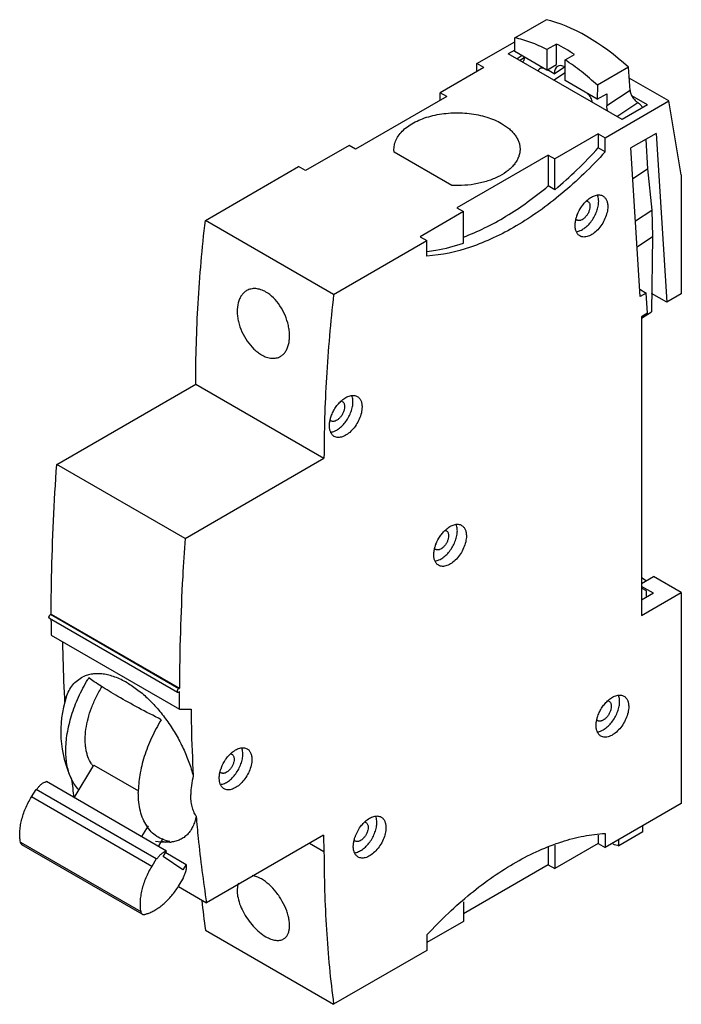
# Model space of a CAD drawing. Header units: millimetres. Extents: x 9.6 to 74.1, y 10.4 to 106.4.
import ezdxf

# ---------------------------------------------------------------- set-up
doc = ezdxf.new("R2010")
doc.units = ezdxf.units.MM
doc.header["$LTSCALE"] = 7.594458
doc.layers.get('0').update_dxf_attribs({"linetype": 'CONTINUOUS'})

msp = doc.modelspace()

# ---------------------------------------------------------------- linework, layer by layer
at = {"color": 7, "linetype": 'Continuous'}
for p, q in [((57.848, 104.66), (60.9, 106.419)), ((54.16, 102.134), (57.847, 104.263)), ((57.846, 103.325), (57.848, 104.66)), ((61.914, 104.046), (60.995, 103.516)), ((61.912, 102.037), (61.914, 104.046)), ((57.846, 103.446), (57.22, 103.084)), ((68.322, 96.675), (57.22, 103.084)), ((60.993, 101.508), (57.846, 103.325)), ((58.565, 102.91), (58.078, 102.589)), ((58.764, 102.683), (58.764, 102.794)), ((60.995, 103.516), (60.993, 101.508)), ((62.763, 102.498), (63.682, 103.027)), ((54.16, 101.358), (54.16, 102.134)), ((54.832, 101.746), (54.16, 102.134)), ((58.323, 102.448), (58.764, 102.738)), ((60.993, 101.508), (61.912, 102.037)), ((61.699, 101.153), (62.7, 101.812)), ((62.761, 100.487), (62.763, 102.498)), ((54.832, 101.746), (50.589, 99.297)), ((61.699, 101.153), (61.039, 101.534)), ((61.646, 100.529), (62.761, 101.263)), ((68.961, 101.775), (65.909, 100.017)), ((69.102, 99.527), (68.961, 101.775)), ((65.907, 98.671), (62.761, 100.487)), ((65.909, 100.017), (65.907, 98.671)), ((72.891, 98.497), (69.026, 100.728)), ((51.226, 98.929), (42.316, 93.786)), ((50.589, 98.562), (50.589, 99.297)), ((51.226, 98.929), (50.589, 99.297)), ((65.907, 98.671), (66.827, 99.2)), ((69.102, 99.527), (66.825, 98.029)), ((66.827, 99.2), (66.825, 98.029)), ((70.797, 98.104), (69.272, 98.984)), ((66.676, 94.908), (72.891, 98.497)), ((67.798, 96.977), (69.858, 98.333)), ((70.797, 98.104), (68.322, 96.675)), ((74.101, 91.275), (72.891, 98.497)), ((66.004, 95.296), (61.762, 92.847)), ((66.004, 95.296), (66.004, 93.931)), ((66.004, 95.296), (66.676, 94.908)), ((71.652, 95.332), (69.177, 93.903)), ((71.652, 95.332), (72.684, 78.863)), ((41.68, 94.153), (37.437, 91.703)), ((42.316, 93.786), (41.68, 94.153)), ((66.676, 93.543), (66.676, 94.908)), ((70.628, 94.741), (70.808, 91.875)), ((46.088, 93.486), (46.067, 93.786)), ((51.696, 90.248), (46.088, 93.486)), ((61.125, 93.214), (52.216, 88.07)), ((61.125, 93.214), (61.125, 90.203)), ((61.125, 93.214), (61.762, 92.847)), ((66.676, 93.543), (66.004, 93.931)), ((70.086, 79.404), (69.177, 93.903)), ((61.762, 89.836), (61.762, 92.847)), ((27.664, 86.837), (36.765, 92.091)), ((37.437, 91.703), (36.765, 92.091)), ((69.364, 90.925), (70.808, 91.875)), ((70.808, 91.875), (71.231, 87.842)), ((74.101, 91.275), (74.101, 79.681)), ((61.762, 89.836), (61.125, 90.203)), ((52.852, 87.703), (48.609, 85.253)), ((52.216, 88.07), (52.852, 87.703)), ((52.852, 84.622), (52.852, 87.703)), ((69.623, 86.784), (71.231, 87.842)), ((71.231, 87.842), (71.29, 85.27)), ((40.18, 79.611), (27.664, 86.837)), ((40.18, 79.611), (49.281, 84.865)), ((48.609, 85.253), (49.281, 84.865)), ((49.281, 83.354), (49.281, 84.865)), ((69.78, 84.277), (71.29, 85.27)), ((71.29, 85.27), (71.176, 77.933)), ((70.041, 80.124), (70.687, 79.751)), ((70.687, 79.751), (70.086, 79.404)), ((70.81, 77.781), (70.687, 79.751)), ((72.684, 78.863), (71.204, 79.717)), ((74.101, 79.681), (72.684, 78.863)), ((70.212, 77.298), (71.176, 77.933)), ((70.81, 77.781), (70.212, 77.435)), ((70.212, 77.435), (70.212, 48.286)), ((13.169, 63.037), (26.725, 70.863)), ((26.725, 70.863), (39.24, 63.637)), ((25.685, 55.811), (39.24, 63.637)), ((25.685, 55.811), (13.169, 63.037)), ((70.212, 51.43), (71.378, 52.103)), ((70.671, 51.695), (70.212, 51.96)), ((74.101, 50.531), (71.378, 52.103)), ((71.378, 50.47), (70.212, 51.144)), ((70.707, 50.695), (70.212, 50.98)), ((70.212, 48.286), (74.101, 50.531)), ((71.378, 50.47), (70.212, 49.797)), ((70.707, 50.082), (70.707, 50.695)), ((74.101, 50.531), (74.101, 29.956)), ((12.445, 48.049), (12.404, 48.141)), ((12.445, 48.049), (24.961, 40.823)), ((12.545, 48.386), (12.619, 48.428)), ((25.061, 41.16), (12.545, 48.386)), ((12.619, 48.428), (25.135, 41.202)), ((12.618, 47.754), (12.618, 47.949)), ((12.623, 46.388), (25.139, 39.162)), ((24.92, 40.915), (24.961, 40.823)), ((24.961, 40.823), (25.061, 40.833)), ((25.061, 41.16), (25.135, 41.202)), ((25.134, 40.875), (25.061, 40.833)), ((25.134, 40.528), (25.134, 40.875)), ((25.139, 39.162), (26.27, 39.168)), ((14.856, 30.528), (16.789, 33.693)), ((16.789, 33.693), (21.13, 31.187)), ((23.888, 25.313), (12.15, 32.09)), ((10.698, 30.6), (11.142, 31.327)), ((22.88, 24.55), (11.142, 31.327)), ((22.436, 23.823), (10.698, 30.6)), ((74.101, 29.956), (66.676, 25.669)), ((22.077, 27.787), (21.432, 26.731)), ((66.676, 27.034), (66.676, 25.669)), ((70.353, 27.191), (68.02, 25.844)), ((70.353, 27.191), (70.353, 27.792)), ((9.618, 26.192), (21.356, 19.416)), ((21.511, 19.168), (9.773, 25.944)), ((23.084, 25.777), (23.562, 26.56)), ((39.191, 26.866), (27.782, 20.279)), ((39.24, 25.251), (37.817, 26.073)), ((39.191, 26.866), (39.24, 25.251)), ((66.004, 26.057), (61.762, 23.607)), ((66.004, 26.877), (66.004, 26.057)), ((66.004, 26.057), (66.676, 25.669)), ((68.02, 25.844), (68.02, 26.445)), ((23.56, 24.776), (23.888, 25.313)), ((23.798, 25.167), (25.8, 24.011)), ((61.125, 25.735), (61.125, 23.975)), ((61.762, 25.884), (61.762, 23.607)), ((22.88, 24.55), (22.436, 23.823)), ((22.928, 24.518), (22.88, 24.55)), ((25.472, 23.474), (23.56, 24.776)), ((25.8, 24.011), (25.472, 23.474)), ((61.125, 23.975), (52.852, 19.198)), ((61.125, 23.975), (61.762, 23.607)), ((25.114, 22), (25.558, 22.727)), ((25.558, 22.727), (25.51, 22.76)), ((25.036, 21.865), (27.782, 20.279)), ((52.852, 20.36), (52.852, 18.463)), ((52.852, 18.463), (49.281, 16.402)), ((27.664, 17.597), (40.18, 10.371)), ((49.281, 17.138), (49.281, 15.626)), ((49.281, 15.626), (40.18, 10.371))]:
    msp.add_line(p, q, dxfattribs=at)
for centre, radius, start, end in [((54.07, 88.427), 17.478, 59.98661, 63.33515), ((53.183, 86.904), 19.24, 56.92844, 59.96504), ((64.103, 87.184), 0.358, 226.74756, 239.93959), ((67.298, 86.098), 3.587, 158.74751, 160.29494), ((40.841, 68.86), 0.374, 60.04811, 71.43561), ((40.113, 67.6), 0.372, 230.02193, 239.97288), ((50.312, 55.055), 0.358, 226.74756, 239.93959), ((53.508, 53.969), 3.587, 158.74751, 160.29494), ((214.745, 47.752), 202.127, 179.99943, 180.38679), ((30.367, 33.506), 16.549, 148.24301, 148.89817), ((24.356, 36.976), 10.8, 161.83293, 205.45992), ((66.859, 39.624), 0.373, 60.04605, 71.4291), ((66.132, 38.365), 0.372, 230.01052, 239.97094), ((18.819, 35.321), 2.719, 213.12982, 219.10804), ((18.743, 35.261), 2.622, 219.12803, 219.58058), ((29.383, 33.259), 0.358, 226.72914, 239.93861), ((32.579, 32.173), 3.587, 158.74751, 160.29494), ((136.002, 46.284), 122.189, 186.56878, 187.40411), ((24.356, 36.976), 10.8, 261.75366, 267.16867), ((23.746, 34.103), 7.867, 267.36097, 273.3792), ((24.015, 29.376), 3.191, 273.56039, 275.46114), ((42.462, 26.6), 0.358, 226.74756, 239.93959), ((45.657, 25.514), 3.587, 158.74751, 160.29494), ((71.598, 39.343), 13.966, 252.55846, 255.15167), ((130.656, 31.151), 103.88, 185.8775, 187.49682)]:
    msp.add_arc(centre, radius, start, end, dxfattribs=at)
for centre, major_axis, ratio, start_param, end_param in [((65.859, 89.516), (-10.618, 16.204), 0.535815, 5.169679, 5.7677), ((62.795, 100.52), (-0.772, 1.346), 0.577994, 5.533016, 7.071665)]:
    msp.add_ellipse(centre, major_axis=major_axis, ratio=ratio, start_param=start_param, end_param=end_param, dxfattribs=at)
for points, knots in [([(60.995, 103.516), (60.478, 103.775), (59.451, 104.224), (58.376, 104.544), (57.848, 104.66)], [0, 0, 0, 0, 0.516587, 1, 1, 1, 1]), ([(58.764, 102.684), (58.764, 102.642), (58.759, 102.561), (58.732, 102.447), (58.688, 102.349), (58.645, 102.295), (58.622, 102.273)], [0, 0, 0, 0, 0.284059, 0.543812, 0.78067, 1, 1, 1, 1]), ([(65.909, 100.017), (65.408, 100.483), (64.395, 101.357), (63.31, 102.142), (62.763, 102.498)], [0, 0, 0, 0, 0.511626, 1, 1, 1, 1]), ([(60.157, 101.389), (60.164, 101.421), (60.18, 101.481), (60.219, 101.563), (60.27, 101.631), (60.312, 101.667), (60.334, 101.682)], [0, 0, 0, 0, 0.276075, 0.531665, 0.770869, 1, 1, 1, 1]), ([(60.334, 101.682), (60.353, 101.694), (60.395, 101.716), (60.489, 101.742), (60.564, 101.74), (60.614, 101.732)], [0, 0, 0, 0, 0.237725, 0.480151, 1, 1, 1, 1]), ([(65.431, 98.344), (65.419, 98.423), (65.377, 98.583), (65.278, 98.812), (65.144, 99.027), (65.035, 99.156), (64.976, 99.214)], [0, 0, 0, 0, 0.240231, 0.494158, 0.751121, 1, 1, 1, 1]), ([(69.102, 99.527), (69.105, 99.473), (69.122, 99.36), (69.172, 99.191), (69.246, 99.018), (69.341, 98.85), (69.453, 98.691), (69.579, 98.549), (69.713, 98.427), (69.809, 98.361), (69.858, 98.333)], [0, 0, 0, 0, 0.111457, 0.233109, 0.362239, 0.495591, 0.629553, 0.760464, 0.884933, 1, 1, 1, 1]), ([(66.967, 97.454), (66.923, 97.549), (66.854, 97.736), (66.825, 97.936), (66.825, 98.03)], [0, 0, 0, 0, 0.524709, 1, 1, 1, 1]), ([(69.858, 98.333), (69.904, 98.306), (69.994, 98.242), (70.117, 98.124), (70.229, 97.984), (70.294, 97.881), (70.323, 97.827)], [0, 0, 0, 0, 0.227778, 0.476104, 0.736641, 1, 1, 1, 1]), ([(46.066, 93.786), (46.066, 93.961), (46.113, 94.32), (46.319, 94.838), (46.653, 95.329), (47.106, 95.784), (47.667, 96.193), (48.324, 96.551), (49.063, 96.849), (49.87, 97.081), (50.727, 97.243), (51.913, 97.361), (53.114, 97.328), (54.28, 97.143), (55.106, 96.934), (55.869, 96.657), (56.343, 96.423), (56.564, 96.296)], [0, 0, 0, 0, 0.042838, 0.087424, 0.135212, 0.187129, 0.243582, 0.304548, 0.369654, 0.43827, 0.509576, 0.58262, 0.729635, 0.801632, 0.871235, 0.937612, 1, 1, 1, 1]), ([(56.564, 96.296), (56.834, 96.14), (57.212, 95.88), (57.639, 95.471), (57.9, 95.155), (58.105, 94.826), (58.254, 94.485), (58.345, 94.137), (58.365, 93.902), (58.365, 93.786)], [0, 0, 0, 0, 0.28927, 0.422561, 0.548505, 0.66789, 0.78187, 0.891954, 1, 1, 1, 1]), ([(66.676, 93.543), (66.006, 92.802), (64.64, 91.387), (62.488, 89.447), (60.283, 87.743), (58.051, 86.292), (55.815, 85.111), (52.951, 83.95), (50.728, 83.453), (49.281, 83.354)], [0, 0, 0, 0, 0.145343, 0.286097, 0.421375, 0.550549, 0.67313, 0.788875, 1, 1, 1, 1]), ([(58.365, 93.786), (58.365, 93.663), (58.342, 93.414), (58.242, 93.048), (58.076, 92.69), (57.848, 92.346), (57.56, 92.017), (57.087, 91.593), (56.359, 91.128), (55.339, 90.699), (54.191, 90.397), (52.961, 90.236), (52.119, 90.227), (51.696, 90.248)], [0, 0, 0, 0, 0.044526, 0.089982, 0.137206, 0.186874, 0.239477, 0.295307, 0.416856, 0.551003, 0.695347, 0.846386, 1, 1, 1, 1]), ([(61.762, 89.836), (62.505, 90.455), (63.967, 91.773), (65.334, 93.19), (66.004, 93.931)], [0, 0, 0, 0, 0.491913, 1, 1, 1, 1]), ([(52.846, 85.213), (53.549, 85.476), (54.965, 86.092), (57.045, 87.234), (59.12, 88.608), (60.46, 89.649), (61.125, 90.203)], [0, 0, 0, 0, 0.231861, 0.476183, 0.732547, 1, 1, 1, 1]), ([(64.909, 88.8), (65.037, 88.914), (65.296, 89.11), (65.655, 89.272), (65.932, 89.327), (66.122, 89.33), (66.3, 89.297), (66.408, 89.25), (66.457, 89.222)], [0, 0, 0, 0, 0.30162, 0.566383, 0.684885, 0.795184, 0.89927, 1, 1, 1, 1]), ([(63.876, 85.739), (64.004, 85.756), (64.273, 85.838), (64.655, 86.064), (65.025, 86.385), (65.362, 86.785), (65.647, 87.241), (65.865, 87.728), (66.004, 88.217), (66.039, 88.545), (66.039, 88.702)], [0, 0, 0, 0, 0.099094, 0.212278, 0.33804, 0.472733, 0.611499, 0.748964, 0.879939, 1, 1, 1, 1]), ([(63.955, 87.399), (64.06, 87.668), (64.265, 88.054), (64.611, 88.507), (64.807, 88.708), (64.909, 88.8)], [0, 0, 0, 0, 0.507825, 0.75903, 1, 1, 1, 1]), ([(64.886, 88.729), (64.894, 88.727), (64.924, 88.718), (64.953, 88.704), (64.973, 88.693)], [0, 0, 0, 0, 0.252832, 1, 1, 1, 1]), ([(64.973, 88.693), (65.008, 88.673), (65.073, 88.618), (65.142, 88.505), (65.183, 88.366), (65.191, 88.265), (65.191, 88.212)], [0, 0, 0, 0, 0.217723, 0.450872, 0.710467, 1, 1, 1, 1]), ([(66.039, 88.702), (66.039, 88.757), (66.031, 88.962), (65.989, 89.167), (65.931, 89.305)], [0, 0, 0, 0, 0.269889, 1, 1, 1, 1]), ([(66.457, 89.222), (66.531, 89.179), (66.67, 89.062), (66.818, 88.82), (66.906, 88.522), (66.923, 88.306), (66.923, 88.192)], [0, 0, 0, 0, 0.217783, 0.450916, 0.710307, 1, 1, 1, 1]), ([(65.191, 88.212), (65.191, 88.122), (65.166, 87.934), (65.072, 87.656), (64.928, 87.39), (64.744, 87.155), (64.536, 86.971), (64.349, 86.868), (64.202, 86.829), (64.1, 86.822), (64.006, 86.835), (63.949, 86.859), (63.923, 86.874)], [0, 0, 0, 0, 0.128685, 0.270304, 0.417444, 0.561782, 0.695449, 0.812713, 0.86468, 0.912509, 0.957139, 1, 1, 1, 1]), ([(66.923, 88.192), (66.923, 87.999), (66.869, 87.595), (66.669, 87.001), (66.359, 86.429), (65.966, 85.926), (65.521, 85.532), (65.119, 85.312), (64.804, 85.228), (64.587, 85.212), (64.385, 85.242), (64.263, 85.292), (64.207, 85.325)], [0, 0, 0, 0, 0.128693, 0.27028, 0.417438, 0.56178, 0.695449, 0.812712, 0.864675, 0.91251, 0.957138, 1, 1, 1, 1]), ([(26.725, 70.863), (26.725, 73.487), (26.889, 78.824), (27.356, 84.143), (27.664, 86.837)], [0, 0, 0, 0, 0.491885, 1, 1, 1, 1]), ([(63.741, 86.355), (63.741, 86.396), (63.746, 86.571), (63.771, 86.745), (63.798, 86.875)], [0, 0, 0, 0, 0.238833, 1, 1, 1, 1]), ([(63.798, 86.875), (63.806, 86.911), (63.839, 87.057), (63.883, 87.201), (63.921, 87.308)], [0, 0, 0, 0, 0.244548, 1, 1, 1, 1]), ([(64.207, 85.325), (64.133, 85.367), (63.994, 85.484), (63.846, 85.726), (63.759, 86.024), (63.741, 86.241), (63.741, 86.355)], [0, 0, 0, 0, 0.217783, 0.450916, 0.710307, 1, 1, 1, 1]), ([(49.276, 83.803), (49.569, 83.836), (50.781, 84.012), (51.971, 84.325), (52.852, 84.622)], [0, 0, 0, 0, 0.240802, 1, 1, 1, 1]), ([(31.694, 79.986), (31.596, 79.93), (31.409, 79.79), (31.175, 79.517), (30.991, 79.187), (30.81, 78.663), (30.75, 78.07), (30.796, 77.45), (30.918, 76.784), (31.204, 75.959), (31.717, 75.05), (32.267, 74.396), (32.757, 73.974), (33.013, 73.801), (33.143, 73.726)], [0, 0, 0, 0, 0.046187, 0.094167, 0.144969, 0.199262, 0.318851, 0.384067, 0.452156, 0.59384, 0.737179, 0.87466, 0.939224, 1, 1, 1, 1]), ([(33.575, 79.855), (33.415, 79.946), (33.094, 80.096), (32.668, 80.186), (32.343, 80.187), (32.113, 80.154), (31.895, 80.089), (31.759, 80.024), (31.694, 79.986)], [0, 0, 0, 0, 0.279469, 0.534777, 0.655097, 0.771815, 0.886286, 1, 1, 1, 1]), ([(34.989, 73.575), (35.084, 73.63), (35.265, 73.766), (35.49, 74.035), (35.666, 74.362), (35.793, 74.74), (35.867, 75.161), (35.888, 75.617), (35.856, 76.098), (35.741, 76.766), (35.472, 77.598), (34.979, 78.518), (34.35, 79.296), (33.84, 79.701), (33.575, 79.855)], [0, 0, 0, 0, 0.044918, 0.091854, 0.141972, 0.19598, 0.254119, 0.316258, 0.381976, 0.450624, 0.593278, 0.737104, 0.874682, 1, 1, 1, 1]), ([(40.18, 79.611), (39.872, 76.917), (39.405, 71.599), (39.24, 66.262), (39.24, 63.637)], [0, 0, 0, 0, 0.508115, 1, 1, 1, 1]), ([(33.143, 73.726), (33.301, 73.635), (33.619, 73.485), (34.039, 73.391), (34.358, 73.385), (34.582, 73.414), (34.794, 73.476), (34.926, 73.539), (34.989, 73.575)], [0, 0, 0, 0, 0.283378, 0.53987, 0.659685, 0.775263, 0.888127, 1, 1, 1, 1]), ([(39.941, 67.728), (39.993, 67.878), (40.118, 68.172), (40.358, 68.585), (40.643, 68.96), (40.861, 69.181), (40.975, 69.279)], [0, 0, 0, 0, 0.252053, 0.507876, 0.759654, 1, 1, 1, 1]), ([(40.975, 69.279), (41.1, 69.388), (41.354, 69.573), (41.705, 69.726), (41.974, 69.775), (42.159, 69.776), (42.332, 69.743), (42.437, 69.697), (42.486, 69.669)], [0, 0, 0, 0, 0.300794, 0.565016, 0.683542, 0.794106, 0.898668, 1, 1, 1, 1]), ([(41.027, 69.183), (41.063, 69.162), (41.131, 69.105), (41.204, 68.987), (41.246, 68.841), (41.255, 68.735), (41.255, 68.68)], [0, 0, 0, 0, 0.217723, 0.450872, 0.710467, 1, 1, 1, 1]), ([(42.068, 69.149), (42.068, 69.204), (42.06, 69.409), (42.018, 69.614), (41.96, 69.752)], [0, 0, 0, 0, 0.269889, 1, 1, 1, 1]), ([(42.486, 69.669), (42.56, 69.626), (42.699, 69.509), (42.847, 69.267), (42.935, 68.97), (42.952, 68.753), (42.952, 68.639)], [0, 0, 0, 0, 0.217783, 0.450916, 0.710307, 1, 1, 1, 1]), ([(39.905, 66.186), (40.033, 66.203), (40.302, 66.285), (40.684, 66.511), (41.054, 66.832), (41.39, 67.232), (41.676, 67.688), (41.894, 68.175), (42.032, 68.664), (42.068, 68.992), (42.068, 69.149)], [0, 0, 0, 0, 0.099094, 0.212278, 0.33804, 0.472733, 0.611499, 0.748964, 0.879939, 1, 1, 1, 1]), ([(41.255, 68.68), (41.255, 68.586), (41.229, 68.388), (41.13, 68.098), (40.979, 67.818), (40.787, 67.572), (40.569, 67.379), (40.373, 67.272), (40.219, 67.231), (40.113, 67.223), (40.014, 67.237), (39.954, 67.262), (39.927, 67.278)], [0, 0, 0, 0, 0.128685, 0.270304, 0.417444, 0.561782, 0.695449, 0.812713, 0.86468, 0.912509, 0.957139, 1, 1, 1, 1]), ([(42.952, 68.639), (42.952, 68.446), (42.898, 68.042), (42.697, 67.448), (42.388, 66.876), (41.995, 66.373), (41.55, 65.979), (41.147, 65.759), (40.832, 65.675), (40.616, 65.659), (40.414, 65.689), (40.291, 65.74), (40.236, 65.772)], [0, 0, 0, 0, 0.128693, 0.27028, 0.417438, 0.56178, 0.695449, 0.812712, 0.864675, 0.91251, 0.957138, 1, 1, 1, 1]), ([(39.77, 66.802), (39.77, 66.84), (39.774, 66.998), (39.795, 67.156), (39.817, 67.275)], [0, 0, 0, 0, 0.239631, 1, 1, 1, 1]), ([(39.817, 67.275), (39.825, 67.312), (39.857, 67.465), (39.902, 67.616), (39.941, 67.728)], [0, 0, 0, 0, 0.244026, 1, 1, 1, 1]), ([(40.236, 65.772), (40.162, 65.815), (40.023, 65.931), (39.875, 66.173), (39.787, 66.471), (39.77, 66.688), (39.77, 66.802)], [0, 0, 0, 0, 0.217783, 0.450916, 0.710307, 1, 1, 1, 1]), ([(12.619, 48.428), (12.623, 49.629), (12.682, 54.502), (12.91, 59.373), (13.169, 63.037)], [0, 0, 0, 0, 0.246372, 1, 1, 1, 1]), ([(50.165, 55.27), (50.27, 55.539), (50.474, 55.925), (50.821, 56.378), (51.017, 56.579), (51.119, 56.671)], [0, 0, 0, 0, 0.507825, 0.75903, 1, 1, 1, 1]), ([(51.119, 56.671), (51.247, 56.785), (51.505, 56.981), (51.865, 57.144), (52.141, 57.198), (52.332, 57.201), (52.509, 57.168), (52.617, 57.121), (52.667, 57.093)], [0, 0, 0, 0, 0.30162, 0.566383, 0.684885, 0.795184, 0.89927, 1, 1, 1, 1]), ([(52.249, 56.573), (52.249, 56.628), (52.241, 56.833), (52.199, 57.038), (52.141, 57.176)], [0, 0, 0, 0, 0.269889, 1, 1, 1, 1]), ([(52.667, 57.093), (52.741, 57.05), (52.88, 56.933), (53.028, 56.691), (53.116, 56.394), (53.133, 56.177), (53.133, 56.063)], [0, 0, 0, 0, 0.217783, 0.450916, 0.710307, 1, 1, 1, 1]), ([(25.685, 55.811), (25.598, 54.578), (25.293, 49.714), (25.147, 44.84), (25.135, 41.202)], [0, 0, 0, 0, 0.25363, 1, 1, 1, 1]), ([(50.085, 53.61), (50.214, 53.627), (50.483, 53.709), (50.865, 53.935), (51.235, 54.256), (51.571, 54.656), (51.857, 55.112), (52.075, 55.599), (52.213, 56.088), (52.249, 56.416), (52.249, 56.573)], [0, 0, 0, 0, 0.099094, 0.212278, 0.33804, 0.472733, 0.611499, 0.748964, 0.879939, 1, 1, 1, 1]), ([(51.4, 56.083), (51.4, 55.993), (51.375, 55.805), (51.282, 55.528), (51.137, 55.261), (50.954, 55.026), (50.746, 54.842), (50.558, 54.739), (50.411, 54.7), (50.31, 54.693), (50.216, 54.706), (50.159, 54.73), (50.133, 54.745)], [0, 0, 0, 0, 0.128685, 0.270304, 0.417444, 0.561782, 0.695449, 0.812713, 0.86468, 0.912509, 0.957139, 1, 1, 1, 1]), ([(53.133, 56.063), (53.133, 55.87), (53.079, 55.466), (52.878, 54.872), (52.569, 54.3), (52.176, 53.797), (51.731, 53.403), (51.328, 53.183), (51.013, 53.099), (50.796, 53.083), (50.595, 53.113), (50.472, 53.164), (50.417, 53.196)], [0, 0, 0, 0, 0.128693, 0.27028, 0.417438, 0.56178, 0.695449, 0.812712, 0.864675, 0.91251, 0.957138, 1, 1, 1, 1]), ([(51.095, 56.6), (51.103, 56.598), (51.133, 56.589), (51.163, 56.576), (51.183, 56.564)], [0, 0, 0, 0, 0.252832, 1, 1, 1, 1]), ([(51.183, 56.564), (51.218, 56.544), (51.282, 56.489), (51.351, 56.377), (51.392, 56.237), (51.4, 56.136), (51.4, 56.083)], [0, 0, 0, 0, 0.217723, 0.450872, 0.710467, 1, 1, 1, 1]), ([(50.008, 54.747), (50.016, 54.782), (50.049, 54.929), (50.093, 55.072), (50.131, 55.179)], [0, 0, 0, 0, 0.244548, 1, 1, 1, 1]), ([(49.951, 54.226), (49.951, 54.267), (49.956, 54.442), (49.981, 54.616), (50.008, 54.747)], [0, 0, 0, 0, 0.238833, 1, 1, 1, 1]), ([(50.417, 53.196), (50.343, 53.238), (50.204, 53.355), (50.056, 53.597), (49.968, 53.895), (49.951, 54.112), (49.951, 54.226)], [0, 0, 0, 0, 0.217783, 0.450916, 0.710307, 1, 1, 1, 1]), ([(12.404, 48.141), (12.404, 48.164), (12.413, 48.213), (12.443, 48.281), (12.487, 48.342), (12.525, 48.374), (12.545, 48.386)], [0, 0, 0, 0, 0.237247, 0.500007, 0.762763, 1, 1, 1, 1]), ([(13.97, 39.883), (13.943, 40.365), (13.843, 42.312), (13.785, 44.26), (13.763, 45.726)], [0, 0, 0, 0, 0.24778, 1, 1, 1, 1]), ([(14.095, 40.343), (14.167, 40.563), (14.342, 40.982), (14.709, 41.539), (15.166, 41.991), (15.524, 42.216), (15.712, 42.307)], [0, 0, 0, 0, 0.266777, 0.518349, 0.760516, 1, 1, 1, 1]), ([(20.027, 41.74), (19.647, 41.959), (19.066, 42.239), (18.27, 42.484), (17.706, 42.594), (17.162, 42.632), (16.645, 42.598), (16.159, 42.494), (15.855, 42.377), (15.712, 42.307)], [0, 0, 0, 0, 0.290761, 0.424846, 0.551535, 0.671366, 0.785206, 0.894251, 1, 1, 1, 1]), ([(14.052, 35.109), (14.052, 35.667), (14.159, 36.832), (14.583, 38.585), (15.26, 40.356), (15.86, 41.498), (16.196, 42.055)], [0, 0, 0, 0, 0.228121, 0.474769, 0.734331, 1, 1, 1, 1]), ([(16.542, 33.836), (16.405, 34.045), (16.236, 34.396), (16.084, 34.899), (16, 35.315), (15.951, 35.757), (15.93, 36.388), (15.995, 37.224), (16.205, 38.256), (16.542, 39.308), (16.999, 40.353), (17.373, 41.024), (17.578, 41.352)], [0, 0, 0, 0, 0.094554, 0.145336, 0.198635, 0.254526, 0.312996, 0.437234, 0.570181, 0.709915, 0.854066, 1, 1, 1, 1]), ([(19.139, 40.403), (18.846, 40.572), (18.294, 40.897), (17.524, 41.372), (16.866, 41.804), (16.471, 42.084), (16.295, 42.216)], [0, 0, 0, 0, 0.300504, 0.569849, 0.804087, 1, 1, 1, 1]), ([(20.027, 41.74), (20.395, 41.527), (21.127, 41.03), (22.155, 40.136), (23.131, 39.088), (24.03, 37.918), (24.832, 36.659), (25.52, 35.344), (26.079, 34.01), (26.367, 33.105), (26.486, 32.657)], [0, 0, 0, 0, 0.112, 0.231919, 0.357976, 0.488051, 0.619736, 0.750551, 0.878077, 1, 1, 1, 1]), ([(23.366, 38.134), (22.618, 38.511), (21.199, 39.248), (19.799, 40.022), (19.139, 40.403)], [0, 0, 0, 0, 0.523847, 1, 1, 1, 1]), ([(24.961, 41.054), (24.948, 41.032), (24.928, 40.987), (24.92, 40.938), (24.92, 40.915)], [0, 0, 0, 0, 0.525512, 1, 1, 1, 1]), ([(25.061, 41.16), (25.041, 41.148), (25.003, 41.116), (24.974, 41.076), (24.961, 41.054)], [0, 0, 0, 0, 0.474481, 1, 1, 1, 1]), ([(25.139, 39.162), (25.138, 39.275), (25.136, 39.474), (25.135, 39.759), (25.136, 40.101), (25.134, 40.357), (25.134, 40.528)], [0, 0, 0, 0, 0.249333, 0.436861, 0.624824, 1, 1, 1, 1]), ([(66.993, 40.044), (67.118, 40.153), (67.372, 40.338), (67.723, 40.49), (67.992, 40.539), (68.177, 40.541), (68.35, 40.507), (68.456, 40.461), (68.504, 40.433)], [0, 0, 0, 0, 0.300795, 0.565018, 0.683545, 0.794107, 0.898669, 1, 1, 1, 1]), ([(68.086, 39.913), (68.086, 39.969), (68.078, 40.173), (68.036, 40.378), (67.978, 40.516)], [0, 0, 0, 0, 0.269889, 1, 1, 1, 1]), ([(68.504, 40.433), (68.578, 40.39), (68.717, 40.274), (68.865, 40.032), (68.953, 39.734), (68.97, 39.517), (68.97, 39.403)], [0, 0, 0, 0, 0.217783, 0.450916, 0.710307, 1, 1, 1, 1]), ([(65.923, 36.95), (66.051, 36.967), (66.32, 37.05), (66.702, 37.275), (67.072, 37.597), (67.409, 37.997), (67.694, 38.453), (67.912, 38.939), (68.05, 39.429), (68.086, 39.757), (68.086, 39.913)], [0, 0, 0, 0, 0.099094, 0.212278, 0.33804, 0.472733, 0.611499, 0.748964, 0.879939, 1, 1, 1, 1]), ([(67.273, 39.444), (67.273, 39.35), (67.247, 39.152), (67.148, 38.862), (66.997, 38.582), (66.805, 38.336), (66.587, 38.144), (66.391, 38.036), (66.237, 37.995), (66.131, 37.987), (66.032, 38.002), (65.972, 38.027), (65.945, 38.042)], [0, 0, 0, 0, 0.128686, 0.270307, 0.417456, 0.561799, 0.695459, 0.812714, 0.864679, 0.912508, 0.957139, 1, 1, 1, 1]), ([(65.959, 38.493), (66.011, 38.642), (66.136, 38.936), (66.376, 39.35), (66.661, 39.725), (66.879, 39.945), (66.993, 40.044)], [0, 0, 0, 0, 0.252052, 0.507874, 0.759652, 1, 1, 1, 1]), ([(68.97, 39.403), (68.97, 39.211), (68.916, 38.806), (68.715, 38.213), (68.406, 37.641), (68.013, 37.138), (67.568, 36.744), (67.165, 36.523), (66.85, 36.44), (66.634, 36.424), (66.432, 36.453), (66.31, 36.504), (66.254, 36.536)], [0, 0, 0, 0, 0.128693, 0.27028, 0.417438, 0.56178, 0.695449, 0.812712, 0.864675, 0.91251, 0.957138, 1, 1, 1, 1]), ([(67.045, 39.948), (67.081, 39.927), (67.149, 39.87), (67.222, 39.751), (67.264, 39.606), (67.273, 39.5), (67.273, 39.444)], [0, 0, 0, 0, 0.217728, 0.450867, 0.710459, 1, 1, 1, 1]), ([(26.27, 39.168), (26.276, 38.619), (26.311, 36.448), (26.394, 34.278), (26.486, 32.657)], [0, 0, 0, 0, 0.252472, 1, 1, 1, 1]), ([(65.836, 38.039), (65.843, 38.077), (65.875, 38.23), (65.92, 38.381), (65.959, 38.493)], [0, 0, 0, 0, 0.244027, 1, 1, 1, 1]), ([(23.366, 38.134), (23.015, 37.567), (22.387, 36.401), (21.679, 34.59), (21.235, 32.793), (21.123, 31.599), (21.123, 31.026)], [0, 0, 0, 0, 0.265542, 0.525285, 0.772074, 1, 1, 1, 1]), ([(65.788, 37.566), (65.788, 37.604), (65.792, 37.763), (65.813, 37.921), (65.836, 38.039)], [0, 0, 0, 0, 0.23963, 1, 1, 1, 1]), ([(66.254, 36.536), (66.18, 36.579), (66.041, 36.696), (65.893, 36.937), (65.805, 37.235), (65.788, 37.452), (65.788, 37.566)], [0, 0, 0, 0, 0.217783, 0.450916, 0.710307, 1, 1, 1, 1]), ([(14.605, 32.333), (14.413, 32.737), (14.206, 33.406), (14.073, 34.347), (14.052, 34.85), (14.052, 35.109)], [0, 0, 0, 0, 0.470793, 0.72815, 1, 1, 1, 1]), ([(29.157, 31.814), (29.285, 31.831), (29.554, 31.913), (29.936, 32.138), (30.306, 32.46), (30.642, 32.86), (30.928, 33.316), (31.146, 33.802), (31.284, 34.292), (31.32, 34.62), (31.32, 34.777)], [0, 0, 0, 0, 0.099094, 0.212278, 0.33804, 0.472733, 0.611499, 0.748964, 0.879939, 1, 1, 1, 1]), ([(29.236, 33.473), (29.341, 33.743), (29.545, 34.129), (29.892, 34.582), (30.088, 34.783), (30.19, 34.875)], [0, 0, 0, 0, 0.50782, 0.759025, 1, 1, 1, 1]), ([(30.166, 34.804), (30.174, 34.801), (30.204, 34.792), (30.233, 34.779), (30.254, 34.767)], [0, 0, 0, 0, 0.252841, 1, 1, 1, 1]), ([(30.19, 34.875), (30.318, 34.989), (30.576, 35.184), (30.936, 35.347), (31.212, 35.401), (31.403, 35.405), (31.58, 35.372), (31.688, 35.325), (31.738, 35.296)], [0, 0, 0, 0, 0.301624, 0.56639, 0.684892, 0.79519, 0.899274, 1, 1, 1, 1]), ([(30.254, 34.767), (30.289, 34.747), (30.353, 34.693), (30.422, 34.58), (30.463, 34.441), (30.471, 34.34), (30.471, 34.287)], [0, 0, 0, 0, 0.217751, 0.450899, 0.710472, 1, 1, 1, 1]), ([(31.32, 34.777), (31.32, 34.832), (31.312, 35.036), (31.27, 35.241), (31.212, 35.379)], [0, 0, 0, 0, 0.269889, 1, 1, 1, 1]), ([(31.738, 35.296), (31.812, 35.254), (31.951, 35.137), (32.099, 34.895), (32.187, 34.597), (32.204, 34.38), (32.204, 34.266)], [0, 0, 0, 0, 0.217783, 0.450916, 0.710307, 1, 1, 1, 1]), ([(30.471, 34.287), (30.471, 34.197), (30.446, 34.008), (30.353, 33.731), (30.208, 33.464), (30.025, 33.23), (29.817, 33.046), (29.629, 32.943), (29.482, 32.904), (29.381, 32.896), (29.287, 32.91), (29.23, 32.934), (29.204, 32.949)], [0, 0, 0, 0, 0.128682, 0.270295, 0.41743, 0.561765, 0.695433, 0.812698, 0.864667, 0.912499, 0.957134, 1, 1, 1, 1]), ([(32.204, 34.266), (32.204, 34.074), (32.15, 33.67), (31.949, 33.076), (31.64, 32.504), (31.247, 32.001), (30.802, 31.607), (30.399, 31.387), (30.084, 31.303), (29.868, 31.287), (29.666, 31.317), (29.543, 31.367), (29.488, 31.399)], [0, 0, 0, 0, 0.128693, 0.27028, 0.417438, 0.56178, 0.695449, 0.812712, 0.864675, 0.91251, 0.957138, 1, 1, 1, 1]), ([(26.486, 32.657), (26.406, 32.35), (26.284, 31.747), (26.237, 31.132), (26.237, 30.836)], [0, 0, 0, 0, 0.517087, 1, 1, 1, 1]), ([(29.022, 32.429), (29.022, 32.471), (29.027, 32.646), (29.052, 32.82), (29.079, 32.951)], [0, 0, 0, 0, 0.238829, 1, 1, 1, 1]), ([(29.079, 32.951), (29.087, 32.986), (29.12, 33.132), (29.164, 33.276), (29.202, 33.383)], [0, 0, 0, 0, 0.244552, 1, 1, 1, 1]), ([(11.192, 31.298), (11.246, 31.386), (11.363, 31.551), (11.563, 31.766), (11.778, 31.936), (11.932, 32.019), (12.009, 32.048)], [0, 0, 0, 0, 0.273799, 0.536587, 0.780497, 1, 1, 1, 1]), ([(12.009, 32.048), (12.021, 32.053), (12.067, 32.07), (12.114, 32.083), (12.15, 32.09)], [0, 0, 0, 0, 0.258166, 1, 1, 1, 1]), ([(15.317, 31.289), (15.174, 31.437), (14.907, 31.768), (14.698, 32.137), (14.605, 32.333)], [0, 0, 0, 0, 0.487973, 1, 1, 1, 1]), ([(29.488, 31.399), (29.414, 31.442), (29.275, 31.559), (29.127, 31.801), (29.039, 32.099), (29.022, 32.315), (29.022, 32.429)], [0, 0, 0, 0, 0.217783, 0.450916, 0.710307, 1, 1, 1, 1]), ([(24.209, 26.25), (23.979, 26.289), (23.528, 26.413), (22.908, 26.737), (22.368, 27.192), (21.917, 27.768), (21.562, 28.453), (21.307, 29.236), (21.154, 30.105), (21.123, 30.712), (21.123, 31.026)], [0, 0, 0, 0, 0.113094, 0.223905, 0.335745, 0.451875, 0.57493, 0.706735, 0.848363, 1, 1, 1, 1]), ([(26.764, 28.735), (26.676, 28.874), (26.519, 29.178), (26.356, 29.682), (26.257, 30.242), (26.237, 30.633), (26.237, 30.836)], [0, 0, 0, 0, 0.224578, 0.465127, 0.723434, 1, 1, 1, 1]), ([(9.618, 26.192), (9.588, 26.352), (9.55, 26.686), (9.552, 27.206), (9.61, 27.754), (9.725, 28.322), (9.893, 28.9), (10.113, 29.479), (10.38, 30.05), (10.588, 30.419), (10.698, 30.6)], [0, 0, 0, 0, 0.104964, 0.217253, 0.336401, 0.461635, 0.59191, 0.725984, 0.862507, 1, 1, 1, 1]), ([(26.764, 28.735), (26.73, 28.556), (26.645, 28.211), (26.461, 27.73), (26.224, 27.306), (25.935, 26.943), (25.596, 26.647), (25.21, 26.421), (24.78, 26.267), (24.475, 26.214), (24.319, 26.199)], [0, 0, 0, 0, 0.144071, 0.278761, 0.405215, 0.52542, 0.641982, 0.757897, 0.876281, 1, 1, 1, 1]), ([(26.764, 28.735), (26.826, 28.018), (27.093, 25.191), (27.454, 22.373), (27.782, 20.279)], [0, 0, 0, 0, 0.253644, 1, 1, 1, 1]), ([(42.235, 25.155), (42.363, 25.172), (42.632, 25.254), (43.014, 25.479), (43.384, 25.801), (43.721, 26.201), (44.006, 26.657), (44.224, 27.143), (44.362, 27.633), (44.398, 27.961), (44.398, 28.118)], [0, 0, 0, 0, 0.099094, 0.212278, 0.33804, 0.472733, 0.611499, 0.748964, 0.879939, 1, 1, 1, 1]), ([(42.314, 26.814), (42.419, 27.084), (42.624, 27.47), (42.97, 27.923), (43.166, 28.124), (43.268, 28.216)], [0, 0, 0, 0, 0.507825, 0.75903, 1, 1, 1, 1]), ([(43.245, 28.144), (43.252, 28.142), (43.283, 28.133), (43.312, 28.12), (43.332, 28.108)], [0, 0, 0, 0, 0.252832, 1, 1, 1, 1]), ([(43.268, 28.216), (43.396, 28.33), (43.655, 28.525), (44.014, 28.688), (44.291, 28.742), (44.481, 28.746), (44.659, 28.713), (44.767, 28.666), (44.816, 28.637)], [0, 0, 0, 0, 0.30162, 0.566383, 0.684885, 0.795184, 0.89927, 1, 1, 1, 1]), ([(43.332, 28.108), (43.367, 28.088), (43.432, 28.034), (43.501, 27.921), (43.542, 27.782), (43.55, 27.681), (43.55, 27.628)], [0, 0, 0, 0, 0.217723, 0.450872, 0.710467, 1, 1, 1, 1]), ([(44.398, 28.118), (44.398, 28.173), (44.39, 28.377), (44.348, 28.582), (44.29, 28.72)], [0, 0, 0, 0, 0.269889, 1, 1, 1, 1]), ([(44.816, 28.637), (44.89, 28.595), (45.029, 28.478), (45.177, 28.236), (45.265, 27.938), (45.282, 27.721), (45.282, 27.607)], [0, 0, 0, 0, 0.217783, 0.450916, 0.710307, 1, 1, 1, 1]), ([(43.55, 27.628), (43.55, 27.538), (43.525, 27.349), (43.431, 27.072), (43.287, 26.805), (43.103, 26.571), (42.895, 26.387), (42.708, 26.284), (42.561, 26.245), (42.459, 26.237), (42.365, 26.251), (42.308, 26.275), (42.282, 26.29)], [0, 0, 0, 0, 0.128685, 0.270304, 0.417444, 0.561782, 0.695449, 0.812713, 0.86468, 0.912509, 0.957139, 1, 1, 1, 1]), ([(45.282, 27.607), (45.282, 27.415), (45.228, 27.011), (45.028, 26.417), (44.718, 25.845), (44.325, 25.342), (43.88, 24.948), (43.478, 24.728), (43.163, 24.644), (42.946, 24.628), (42.744, 24.658), (42.622, 24.708), (42.566, 24.74)], [0, 0, 0, 0, 0.128693, 0.27028, 0.417438, 0.56178, 0.695449, 0.812712, 0.864675, 0.91251, 0.957138, 1, 1, 1, 1]), ([(49.281, 17.138), (49.955, 17.87), (51.328, 19.266), (53.489, 21.174), (55.699, 22.845), (57.933, 24.259), (60.167, 25.401), (62.378, 26.259), (64.542, 26.822), (65.978, 27), (66.676, 27.034)], [0, 0, 0, 0, 0.145659, 0.286576, 0.421881, 0.550965, 0.673366, 0.788878, 0.897622, 1, 1, 1, 1]), ([(9.773, 25.944), (9.753, 25.956), (9.715, 25.985), (9.67, 26.042), (9.636, 26.113), (9.623, 26.165), (9.618, 26.192)], [0, 0, 0, 0, 0.228554, 0.466669, 0.722293, 1, 1, 1, 1]), ([(24.213, 26.191), (24.182, 26.189), (24.052, 26.183), (23.921, 26.184), (23.823, 26.189)], [0, 0, 0, 0, 0.24526, 1, 1, 1, 1]), ([(42.1, 25.77), (42.1, 25.812), (42.105, 25.987), (42.13, 26.161), (42.157, 26.291)], [0, 0, 0, 0, 0.238833, 1, 1, 1, 1]), ([(42.157, 26.291), (42.165, 26.327), (42.198, 26.473), (42.242, 26.617), (42.28, 26.724)], [0, 0, 0, 0, 0.244548, 1, 1, 1, 1]), ([(23.747, 25.272), (23.67, 25.242), (23.515, 25.159), (23.299, 24.988), (23.099, 24.772), (22.982, 24.606), (22.928, 24.518)], [0, 0, 0, 0, 0.219468, 0.463404, 0.726232, 1, 1, 1, 1]), ([(23.888, 25.313), (23.876, 25.311), (23.829, 25.3), (23.782, 25.285), (23.747, 25.272)], [0, 0, 0, 0, 0.242139, 1, 1, 1, 1]), ([(39.24, 25.251), (39.241, 22.719), (39.389, 17.745), (39.861, 12.79), (40.18, 10.371)], [0, 0, 0, 0, 0.509328, 1, 1, 1, 1]), ([(42.566, 24.74), (42.492, 24.783), (42.353, 24.9), (42.205, 25.142), (42.117, 25.44), (42.1, 25.656), (42.1, 25.77)], [0, 0, 0, 0, 0.217783, 0.450916, 0.710307, 1, 1, 1, 1]), ([(22.436, 23.823), (22.326, 23.642), (22.118, 23.273), (21.851, 22.702), (21.631, 22.123), (21.463, 21.545), (21.348, 20.978), (21.29, 20.429), (21.288, 19.909), (21.326, 19.575), (21.356, 19.416)], [0, 0, 0, 0, 0.137493, 0.274016, 0.40809, 0.538365, 0.663599, 0.782747, 0.895036, 1, 1, 1, 1]), ([(25.51, 22.76), (25.573, 22.862), (25.681, 23.074), (25.773, 23.352), (25.814, 23.572), (25.827, 23.727), (25.824, 23.873), (25.81, 23.967), (25.8, 24.011)], [0, 0, 0, 0, 0.275739, 0.540922, 0.666148, 0.784849, 0.896308, 1, 1, 1, 1]), ([(30.887, 22.183), (30.819, 22), (30.765, 21.695), (30.769, 21.273), (30.825, 20.792), (30.996, 20.157), (31.331, 19.397), (31.781, 18.658), (32.321, 17.982), (32.916, 17.407), (33.352, 17.095), (33.573, 16.967)], [0, 0, 0, 0, 0.09372, 0.146506, 0.203176, 0.326968, 0.461689, 0.602256, 0.742781, 0.877194, 1, 1, 1, 1]), ([(33.142, 22.597), (32.995, 22.682), (32.704, 22.824), (32.391, 22.911), (32.241, 22.934)], [0, 0, 0, 0, 0.528224, 1, 1, 1, 1]), ([(35.293, 16.743), (35.372, 16.788), (35.521, 16.906), (35.692, 17.145), (35.81, 17.439), (35.874, 17.782), (35.885, 18.166), (35.842, 18.585), (35.748, 19.029), (35.551, 19.656), (35.189, 20.437), (34.613, 21.304), (34.033, 21.936), (33.53, 22.351), (33.272, 22.522), (33.142, 22.597)], [0, 0, 0, 0, 0.039141, 0.080035, 0.124573, 0.173955, 0.228693, 0.288766, 0.353758, 0.422947, 0.569966, 0.721189, 0.867242, 0.935771, 1, 1, 1, 1]), ([(22.142, 19.265), (22.278, 19.318), (22.552, 19.443), (22.952, 19.678), (23.35, 19.963), (23.739, 20.295), (24.115, 20.669), (24.597, 21.223), (24.918, 21.681), (25.114, 22)], [0, 0, 0, 0, 0.106535, 0.21962, 0.338832, 0.463598, 0.59311, 0.726411, 1, 1, 1, 1]), ([(21.356, 19.416), (21.361, 19.388), (21.374, 19.336), (21.408, 19.266), (21.453, 19.208), (21.491, 19.179), (21.511, 19.168)], [0, 0, 0, 0, 0.277707, 0.533331, 0.771446, 1, 1, 1, 1]), ([(21.756, 19.143), (21.788, 19.151), (21.919, 19.186), (22.047, 19.229), (22.142, 19.265)], [0, 0, 0, 0, 0.244056, 1, 1, 1, 1]), ([(21.511, 19.168), (21.528, 19.158), (21.565, 19.142), (21.625, 19.13), (21.69, 19.13), (21.734, 19.137), (21.756, 19.143)], [0, 0, 0, 0, 0.233298, 0.473879, 0.728108, 1, 1, 1, 1]), ([(33.573, 16.967), (33.73, 16.877), (34.038, 16.727), (34.503, 16.6), (34.869, 16.596), (35.125, 16.66), (35.24, 16.712), (35.293, 16.743)], [0, 0, 0, 0, 0.300706, 0.564073, 0.793053, 0.898321, 1, 1, 1, 1])]:
    msp.add_open_spline(points, degree=3, knots=knots, dxfattribs=at)

doc.saveas('drawing.dxf')
